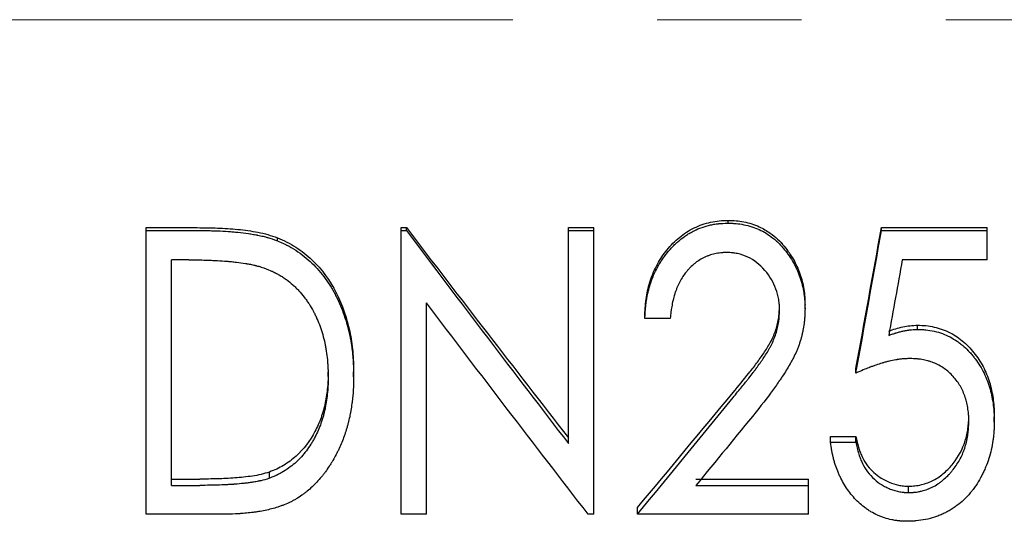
# Model space of a CAD drawing. Header units: millimetres. Extents: x 0 to 420, y 0 to 297.
# Tile 4 of 14: x 129 to 146, y 131 to 140. Entities that reach past the tile are written whole.
import ezdxf

# ---------------------------------------------------------------- set-up
doc = ezdxf.new("R2010")
doc.units = ezdxf.units.MM
doc.linetypes.add('CENTERX2', pattern=[20.32, 12.7, -2.54, 2.54, -2.54])

msp = doc.modelspace()

# ---------------------------------------------------------------- linework, layer by layer
at = {"color": 7, "linetype": 'CENTERX2', "lineweight": 18}
msp.add_line((198.249, 139.587), (29.342, 139.587), dxfattribs=at)
at = {"color": 7, "linetype": 'Continuous', "lineweight": 25}
for p, q in [((141.076, 136.006), (141.076, 136.054)), ((130.829, 135.927), (131.729, 135.927)), ((130.829, 135.877), (130.829, 135.927)), ((130.829, 135.877), (131.729, 135.877)), ((130.829, 130.884), (130.829, 135.877)), ((135.317, 135.927), (135.411, 135.927)), ((135.317, 135.877), (135.317, 135.927)), ((135.317, 130.884), (135.317, 135.877)), ((135.317, 135.877), (135.411, 135.877)), ((135.411, 135.877), (135.411, 135.927)), ((138.265, 135.927), (138.714, 135.927)), ((138.265, 135.877), (138.265, 135.927)), ((138.265, 132.126), (138.265, 135.877)), ((138.265, 135.877), (138.714, 135.877)), ((138.714, 135.877), (138.714, 135.927)), ((138.714, 130.884), (138.714, 135.877)), ((143.778, 135.927), (145.637, 135.927)), ((143.778, 135.877), (143.778, 135.927)), ((143.778, 135.877), (145.637, 135.877)), ((145.637, 135.877), (145.637, 135.927)), ((145.637, 135.36), (145.637, 135.877)), ((133.141, 135.695), (133.141, 135.748)), ((131.278, 131.39), (131.278, 135.36)), ((131.581, 135.36), (131.278, 135.36)), ((145.637, 135.36), (144.144, 135.36)), ((135.765, 130.884), (135.765, 134.602)), ((142.432, 134.496), (142.432, 134.565)), ((139.612, 134.329), (139.612, 134.4)), ((141.983, 134.47), (141.983, 134.539)), ((140.06, 134.329), (139.612, 134.329)), ((144.413, 134.136), (144.413, 134.21)), ((134.035, 133.304), (134.035, 133.389)), ((134.483, 133.303), (134.483, 133.388)), ((143.329, 133.366), (143.329, 133.45)), ((145.317, 132.521), (145.317, 132.616)), ((145.765, 132.502), (145.765, 132.598)), ((142.881, 132.253), (143.329, 132.253)), ((142.881, 132.153), (142.881, 132.253)), ((142.881, 132.153), (143.329, 132.153)), ((143.329, 132.153), (143.329, 132.253)), ((133.001, 131.516), (133.001, 131.625)), ((131.278, 131.501), (131.772, 131.501)), ((140.511, 131.501), (142.496, 131.501)), ((142.496, 131.39), (142.496, 131.501)), ((131.278, 131.39), (131.772, 131.39)), ((140.511, 131.39), (142.496, 131.39)), ((142.496, 130.884), (142.496, 131.39)), ((144.254, 131.264), (144.254, 131.376)), ((139.483, 130.884), (139.483, 131.002)), ((132.21, 130.884), (130.829, 130.884)), ((135.765, 130.884), (135.317, 130.884)), ((138.714, 130.884), (138.612, 130.884)), ((142.496, 130.884), (139.483, 130.884))]:
    msp.add_line(p, q, dxfattribs=at)
for points, knots in [([(139.612, 134.4), (139.614, 134.451), (139.619, 134.553), (139.643, 134.755), (139.702, 135.005), (139.823, 135.289), (139.996, 135.544), (140.212, 135.764), (140.473, 135.933), (140.718, 136.018), (140.921, 136.051), (141.024, 136.053), (141.076, 136.054)], [0, 0, 0, 0, 0.062579, 0.125147, 0.250162, 0.375855, 0.500135, 0.625111, 0.750013, 0.874889, 0.93743, 1, 1, 1, 1]), ([(139.612, 134.329), (139.613, 134.363), (139.615, 134.393), (139.617, 134.432), (139.618, 134.444), (139.619, 134.46), (139.619, 134.465), (139.62, 134.472), (139.62, 134.475), (139.62, 134.479), (139.62, 134.48), (139.622, 134.509), (139.625, 134.534), (139.631, 134.586), (139.635, 134.61), (139.647, 134.692), (139.657, 134.744), (139.675, 134.819), (139.682, 134.844), (139.692, 134.88), (139.695, 134.892), (139.701, 134.91), (139.702, 134.916), (139.706, 134.927), (139.708, 134.933), (139.744, 135.042), (139.785, 135.138), (139.844, 135.248), (139.856, 135.27), (139.883, 135.314), (139.897, 135.336), (139.925, 135.379), (139.94, 135.4), (139.963, 135.432), (139.971, 135.442), (139.987, 135.462), (139.994, 135.472), (140.037, 135.524), (140.072, 135.564), (140.127, 135.619), (140.145, 135.637), (140.182, 135.671), (140.2, 135.687), (140.259, 135.736), (140.3, 135.766), (140.365, 135.809), (140.387, 135.822), (140.421, 135.841), (140.432, 135.848), (140.455, 135.86), (140.467, 135.866), (140.523, 135.894), (140.57, 135.914), (140.642, 135.939), (140.667, 135.947), (140.717, 135.962), (140.744, 135.968), (140.795, 135.98), (140.82, 135.985), (140.859, 135.991), (140.871, 135.993), (140.89, 135.995), (140.896, 135.996), (140.906, 135.997), (140.909, 135.997), (140.915, 135.998), (140.92, 135.998), (140.956, 136.002), (141.007, 136.004), (141.076, 136.006)], [0, 0, 0, 0, 0.03125, 0.03125, 0.046875, 0.046875, 0.054688, 0.054688, 0.058594, 0.058594, 0.0625, 0.0625, 0.09375, 0.09375, 0.125, 0.125, 0.1875, 0.1875, 0.21875, 0.21875, 0.234375, 0.234375, 0.242188, 0.242188, 0.25, 0.25, 0.375, 0.375, 0.40625, 0.40625, 0.4375, 0.4375, 0.46875, 0.46875, 0.484375, 0.484375, 0.5, 0.5, 0.5625, 0.5625, 0.59375, 0.59375, 0.625, 0.625, 0.6875, 0.6875, 0.71875, 0.71875, 0.734375, 0.734375, 0.75, 0.75, 0.8125, 0.8125, 0.84375, 0.84375, 0.875, 0.875, 0.90625, 0.90625, 0.921875, 0.921875, 0.929688, 0.929688, 0.933594, 0.933594, 0.9375, 0.9375, 1, 1, 1, 1]), ([(141.076, 136.054), (141.123, 136.053), (141.217, 136.051), (141.403, 136.024), (141.612, 135.96), (141.807, 135.845), (141.953, 135.726), (142.093, 135.573), (142.234, 135.373), (142.35, 135.116), (142.408, 134.89), (142.429, 134.704), (142.431, 134.611), (142.432, 134.565)], [0, 0, 0, 0, 0.062559, 0.125092, 0.249972, 0.349781, 0.424889, 0.499982, 0.626558, 0.749906, 0.87489, 0.937437, 1, 1, 1, 1]), ([(141.076, 136.006), (141.107, 136.005), (141.135, 136.004), (141.17, 136.003), (141.181, 136.002), (141.195, 136.001), (141.2, 136.001), (141.207, 136), (141.209, 136), (141.213, 136), (141.214, 136), (141.263, 135.996), (141.308, 135.989), (141.453, 135.96), (141.542, 135.931), (141.667, 135.874), (141.708, 135.852), (141.788, 135.802), (141.828, 135.774), (141.884, 135.73), (141.902, 135.715), (141.928, 135.691), (141.937, 135.683), (141.954, 135.667), (141.961, 135.66), (141.985, 135.636), (142.001, 135.619), (142.025, 135.593), (142.033, 135.583), (142.049, 135.565), (142.057, 135.554), (142.127, 135.469), (142.182, 135.391), (142.251, 135.268), (142.272, 135.226), (142.301, 135.162), (142.31, 135.14), (142.322, 135.108), (142.326, 135.097), (142.334, 135.075), (142.338, 135.065), (142.374, 134.96), (142.397, 134.87), (142.415, 134.755), (142.418, 134.732), (142.422, 134.697), (142.423, 134.685), (142.424, 134.667), (142.425, 134.661), (142.426, 134.652), (142.426, 134.649), (142.426, 134.643), (142.426, 134.639), (142.429, 134.606), (142.43, 134.559), (142.432, 134.496)], [0, 0, 0, 0, 0.03125, 0.03125, 0.046875, 0.046875, 0.054688, 0.054688, 0.058594, 0.058594, 0.0625, 0.0625, 0.125, 0.125, 0.25, 0.25, 0.3125, 0.3125, 0.375, 0.375, 0.40625, 0.40625, 0.421875, 0.421875, 0.4375, 0.4375, 0.46875, 0.46875, 0.484375, 0.484375, 0.5, 0.5, 0.625, 0.625, 0.6875, 0.6875, 0.71875, 0.71875, 0.734375, 0.734375, 0.75, 0.75, 0.875, 0.875, 0.90625, 0.90625, 0.921875, 0.921875, 0.929688, 0.929688, 0.933594, 0.933594, 0.9375, 0.9375, 1, 1, 1, 1]), ([(131.729, 135.927), (131.848, 135.926), (132.087, 135.924), (132.444, 135.901), (132.74, 135.861), (132.973, 135.808), (133.085, 135.768), (133.141, 135.748)], [0, 0, 0, 0, 0.250043, 0.500055, 0.75002, 0.875012, 1, 1, 1, 1]), ([(131.729, 135.877), (131.806, 135.876), (131.874, 135.875), (131.964, 135.874), (131.991, 135.873), (132.03, 135.872), (132.042, 135.872), (132.059, 135.871), (132.065, 135.871), (132.073, 135.871), (132.076, 135.87), (132.08, 135.87), (132.081, 135.87), (132.084, 135.87), (132.085, 135.87), (132.151, 135.868), (132.212, 135.864), (132.301, 135.858), (132.331, 135.856), (132.374, 135.852), (132.388, 135.851), (132.409, 135.849), (132.416, 135.849), (132.426, 135.848), (132.43, 135.847), (132.437, 135.846), (132.44, 135.846), (132.51, 135.839), (132.572, 135.831), (132.661, 135.819), (132.689, 135.814), (132.731, 135.807), (132.745, 135.805), (132.765, 135.801), (132.771, 135.8), (132.781, 135.798), (132.785, 135.797), (132.791, 135.796), (132.794, 135.795), (132.829, 135.788), (132.86, 135.782), (132.903, 135.771), (132.917, 135.768), (132.938, 135.762), (132.945, 135.76), (132.955, 135.758), (132.959, 135.757), (132.965, 135.755), (132.969, 135.754), (133.014, 135.741), (133.07, 135.722), (133.141, 135.695)], [0, 0, 0, 0, 0.125, 0.125, 0.1875, 0.1875, 0.21875, 0.21875, 0.234375, 0.234375, 0.242188, 0.242188, 0.246094, 0.246094, 0.25, 0.25, 0.375, 0.375, 0.4375, 0.4375, 0.46875, 0.46875, 0.484375, 0.484375, 0.492188, 0.492188, 0.5, 0.5, 0.625, 0.625, 0.6875, 0.6875, 0.71875, 0.71875, 0.734375, 0.734375, 0.742188, 0.742188, 0.75, 0.75, 0.8125, 0.8125, 0.84375, 0.84375, 0.859375, 0.859375, 0.867188, 0.867188, 0.875, 0.875, 1, 1, 1, 1]), ([(133.141, 135.748), (133.197, 135.724), (133.308, 135.676), (133.518, 135.555), (133.852, 135.293), (134.21, 134.794), (134.403, 134.22), (134.465, 133.806), (134.48, 133.567), (134.482, 133.448), (134.483, 133.388)], [0, 0, 0, 0, 0.062629, 0.1252408, 0.2503223, 0.4997068, 0.7495148, 0.8747286, 0.9373615, 1, 1, 1, 1]), ([(133.141, 135.695), (133.178, 135.679), (133.21, 135.665), (133.252, 135.646), (133.264, 135.64), (133.282, 135.632), (133.287, 135.629), (133.295, 135.625), (133.297, 135.624), (133.302, 135.621), (133.303, 135.621), (133.359, 135.592), (133.412, 135.562), (133.568, 135.46), (133.664, 135.384), (133.835, 135.219), (133.913, 135.128), (134.02, 134.981), (134.054, 134.93), (134.102, 134.851), (134.117, 134.824), (134.14, 134.783), (134.148, 134.77), (134.162, 134.742), (134.17, 134.727), (134.23, 134.608), (134.277, 134.498), (134.336, 134.326), (134.354, 134.267), (134.378, 134.178), (134.386, 134.148), (134.397, 134.103), (134.4, 134.087), (134.407, 134.057), (134.411, 134.041), (134.426, 133.967), (134.436, 133.907), (134.45, 133.817), (134.454, 133.787), (134.461, 133.727), (134.464, 133.695), (134.47, 133.637), (134.472, 133.607), (134.475, 133.562), (134.476, 133.546), (134.477, 133.523), (134.477, 133.516), (134.478, 133.504), (134.478, 133.5), (134.478, 133.494), (134.478, 133.492), (134.479, 133.488), (134.479, 133.486), (134.48, 133.444), (134.482, 133.384), (134.483, 133.303)], [0, 0, 0, 0, 0.03125, 0.03125, 0.046875, 0.046875, 0.054688, 0.054688, 0.058594, 0.058594, 0.0625, 0.0625, 0.125, 0.125, 0.25, 0.25, 0.375, 0.375, 0.4375, 0.4375, 0.46875, 0.46875, 0.484375, 0.484375, 0.5, 0.5, 0.625, 0.625, 0.6875, 0.6875, 0.71875, 0.71875, 0.734375, 0.734375, 0.75, 0.75, 0.8125, 0.8125, 0.84375, 0.84375, 0.875, 0.875, 0.90625, 0.90625, 0.921875, 0.921875, 0.929688, 0.929688, 0.933594, 0.933594, 0.935547, 0.935547, 0.9375, 0.9375, 1, 1, 1, 1]), ([(141.054, 135.489), (141.03, 135.488), (141.01, 135.488), (140.983, 135.486), (140.975, 135.486), (140.964, 135.485), (140.961, 135.485), (140.956, 135.484), (140.954, 135.484), (140.951, 135.484), (140.95, 135.484), (140.913, 135.48), (140.877, 135.474), (140.81, 135.459), (140.777, 135.45), (140.727, 135.432), (140.71, 135.426), (140.685, 135.416), (140.677, 135.412), (140.661, 135.405), (140.652, 135.4), (140.614, 135.382), (140.585, 135.365), (140.541, 135.336), (140.526, 135.325), (140.504, 135.309), (140.497, 135.303), (140.483, 135.291), (140.475, 135.285), (140.442, 135.257), (140.416, 135.233), (140.38, 135.194), (140.368, 135.181), (140.351, 135.16), (140.345, 135.153), (140.334, 135.139), (140.328, 135.132), (140.283, 135.073), (140.247, 135.016), (140.2, 134.921), (140.185, 134.888), (140.164, 134.837), (140.158, 134.819), (140.148, 134.792), (140.145, 134.783), (140.14, 134.77), (140.139, 134.765), (140.137, 134.758), (140.136, 134.756), (140.135, 134.751), (140.134, 134.749), (140.124, 134.719), (140.116, 134.687), (140.099, 134.615), (140.091, 134.572), (140.081, 134.518), (140.079, 134.501), (140.075, 134.476), (140.074, 134.468), (140.072, 134.453), (140.071, 134.447), (140.068, 134.413), (140.064, 134.376), (140.06, 134.329)], [0, 0, 0, 0, 0.03125, 0.03125, 0.046875, 0.046875, 0.054688, 0.054688, 0.058594, 0.058594, 0.0625, 0.0625, 0.125, 0.125, 0.1875, 0.1875, 0.21875, 0.21875, 0.234375, 0.234375, 0.25, 0.25, 0.3125, 0.3125, 0.34375, 0.34375, 0.359375, 0.359375, 0.375, 0.375, 0.4375, 0.4375, 0.46875, 0.46875, 0.484375, 0.484375, 0.5, 0.5, 0.625, 0.625, 0.6875, 0.6875, 0.71875, 0.71875, 0.734375, 0.734375, 0.742188, 0.742188, 0.746094, 0.746094, 0.75, 0.75, 0.8125, 0.8125, 0.875, 0.875, 0.90625, 0.90625, 0.921875, 0.921875, 0.9375, 0.9375, 1, 1, 1, 1]), ([(141.983, 134.47), (141.983, 134.491), (141.982, 134.51), (141.982, 134.534), (141.981, 134.541), (141.981, 134.551), (141.981, 134.554), (141.98, 134.56), (141.98, 134.562), (141.978, 134.596), (141.974, 134.628), (141.957, 134.727), (141.941, 134.788), (141.878, 134.963), (141.813, 135.073), (141.637, 135.277), (141.537, 135.355), (141.369, 135.435), (141.309, 135.455), (141.227, 135.473), (141.211, 135.476), (141.188, 135.479), (141.18, 135.481), (141.168, 135.482), (141.165, 135.482), (141.159, 135.483), (141.157, 135.483), (141.153, 135.484), (141.151, 135.484), (141.128, 135.486), (141.096, 135.488), (141.054, 135.489)], [0, 0, 0, 0, 0.03125, 0.03125, 0.046875, 0.046875, 0.054688, 0.054688, 0.0625, 0.0625, 0.125, 0.125, 0.25, 0.25, 0.5, 0.5, 0.75, 0.75, 0.875, 0.875, 0.90625, 0.90625, 0.921875, 0.921875, 0.929688, 0.929688, 0.933594, 0.933594, 0.9375, 0.9375, 1, 1, 1, 1]), ([(131.581, 135.36), (131.721, 135.359), (131.832, 135.358), (131.917, 135.355), (131.921, 135.354), (131.929, 135.354), (131.932, 135.354), (131.943, 135.354), (131.951, 135.353), (131.972, 135.352), (131.987, 135.352), (132.03, 135.35), (132.058, 135.348), (132.141, 135.344), (132.195, 135.34), (132.253, 135.336), (132.262, 135.335), (132.276, 135.334), (132.283, 135.333), (132.305, 135.331), (132.32, 135.33), (132.362, 135.326), (132.39, 135.322), (132.473, 135.313), (132.526, 135.305), (132.581, 135.296), (132.586, 135.295), (132.593, 135.294), (132.597, 135.293), (132.609, 135.291), (132.616, 135.29), (132.638, 135.286), (132.652, 135.284), (132.693, 135.276), (132.718, 135.27), (132.747, 135.264), (132.752, 135.263), (132.763, 135.26), (132.769, 135.258), (132.786, 135.254), (132.799, 135.25), (132.839, 135.239), (132.869, 135.229), (132.902, 135.219)], [0, 0, 0, 0, 0.25, 0.25, 0.257812, 0.257812, 0.265625, 0.265625, 0.28125, 0.28125, 0.3125, 0.3125, 0.375, 0.375, 0.5, 0.5, 0.515625, 0.515625, 0.53125, 0.53125, 0.5625, 0.5625, 0.625, 0.625, 0.75, 0.75, 0.757812, 0.757812, 0.765625, 0.765625, 0.78125, 0.78125, 0.8125, 0.8125, 0.875, 0.875, 0.890625, 0.890625, 0.90625, 0.90625, 0.9375, 0.9375, 1, 1, 1, 1]), ([(132.902, 135.219), (132.963, 135.195), (133.009, 135.177), (133.041, 135.162), (133.045, 135.16), (133.051, 135.158), (133.054, 135.157), (133.062, 135.153), (133.068, 135.15), (133.084, 135.142), (133.096, 135.136), (133.129, 135.119), (133.15, 135.107), (133.182, 135.089), (133.194, 135.082), (133.216, 135.068), (133.227, 135.061), (133.259, 135.04), (133.279, 135.026), (133.339, 134.983), (133.377, 134.952), (133.43, 134.905), (133.448, 134.887), (133.484, 134.853), (133.501, 134.835), (133.551, 134.78), (133.584, 134.742), (133.622, 134.693), (133.629, 134.684), (133.643, 134.665), (133.65, 134.655), (133.671, 134.625), (133.684, 134.605), (133.724, 134.542), (133.75, 134.498), (133.778, 134.446), (133.78, 134.442), (133.786, 134.431), (133.789, 134.426), (133.797, 134.41), (133.802, 134.399), (133.818, 134.367), (133.828, 134.345), (133.857, 134.279), (133.876, 134.234), (133.926, 134.094), (133.954, 133.996), (133.977, 133.888), (133.978, 133.883), (133.981, 133.871), (133.982, 133.865), (133.985, 133.848), (133.987, 133.836), (133.994, 133.801), (133.998, 133.777), (134.009, 133.703), (134.015, 133.653), (134.022, 133.587), (134.023, 133.575), (134.025, 133.55), (134.026, 133.538), (134.028, 133.501), (134.03, 133.477), (134.031, 133.449), (134.031, 133.448), (134.031, 133.444), (134.031, 133.441), (134.032, 133.434), (134.032, 133.43), (134.032, 133.414), (134.033, 133.403), (134.033, 133.366), (134.034, 133.337), (134.035, 133.304)], [0, 0, 0, 0, 0.0625, 0.0625, 0.066406, 0.066406, 0.070312, 0.070312, 0.078125, 0.078125, 0.09375, 0.09375, 0.125, 0.125, 0.140625, 0.140625, 0.15625, 0.15625, 0.1875, 0.1875, 0.25, 0.25, 0.28125, 0.28125, 0.3125, 0.3125, 0.375, 0.375, 0.390625, 0.390625, 0.40625, 0.40625, 0.4375, 0.4375, 0.5, 0.5, 0.507812, 0.507812, 0.515625, 0.515625, 0.53125, 0.53125, 0.5625, 0.5625, 0.625, 0.625, 0.75, 0.75, 0.757812, 0.757812, 0.765625, 0.765625, 0.78125, 0.78125, 0.8125, 0.8125, 0.875, 0.875, 0.890625, 0.890625, 0.90625, 0.90625, 0.9375, 0.9375, 0.941406, 0.941406, 0.945312, 0.945312, 0.953125, 0.953125, 0.96875, 0.96875, 1, 1, 1, 1]), ([(141.164, 133.026), (141.258, 133.139), (141.399, 133.307), (141.58, 133.539), (141.707, 133.718), (141.826, 133.904), (141.915, 134.105), (141.963, 134.283), (141.979, 134.429), (141.982, 134.502), (141.983, 134.539)], [0, 0, 0, 0, 0.250086, 0.375131, 0.500171, 0.625172, 0.750099, 0.874976, 0.937479, 1, 1, 1, 1]), ([(141.164, 132.936), (141.221, 133.005), (141.273, 133.068), (141.343, 133.155), (141.365, 133.182), (141.396, 133.22), (141.406, 133.233), (141.421, 133.251), (141.425, 133.257), (141.432, 133.266), (141.435, 133.269), (141.438, 133.273), (141.439, 133.275), (141.441, 133.278), (141.442, 133.278), (141.472, 133.317), (141.498, 133.35), (141.532, 133.394), (141.542, 133.408), (141.557, 133.427), (141.561, 133.434), (141.568, 133.443), (141.57, 133.445), (141.574, 133.451), (141.576, 133.453), (141.599, 133.485), (141.62, 133.514), (141.651, 133.559), (141.662, 133.575), (141.684, 133.606), (141.694, 133.622), (141.729, 133.673), (141.75, 133.706), (141.778, 133.753), (141.788, 133.769), (141.801, 133.792), (141.805, 133.799), (141.813, 133.814), (141.817, 133.821), (141.855, 133.892), (141.885, 133.96), (141.923, 134.069), (141.934, 134.105), (141.952, 134.177), (141.96, 134.213), (141.968, 134.265), (141.971, 134.283), (141.974, 134.31), (141.975, 134.32), (141.976, 134.334), (141.976, 134.339), (141.977, 134.346), (141.977, 134.349), (141.978, 134.353), (141.978, 134.357), (141.98, 134.383), (141.981, 134.42), (141.983, 134.47)], [0, 0, 0, 0, 0.125, 0.125, 0.1875, 0.1875, 0.21875, 0.21875, 0.234375, 0.234375, 0.242188, 0.242188, 0.246094, 0.246094, 0.25, 0.25, 0.3125, 0.3125, 0.34375, 0.34375, 0.359375, 0.359375, 0.367188, 0.367188, 0.375, 0.375, 0.4375, 0.4375, 0.46875, 0.46875, 0.5, 0.5, 0.5625, 0.5625, 0.59375, 0.59375, 0.609375, 0.609375, 0.625, 0.625, 0.75, 0.75, 0.8125, 0.8125, 0.875, 0.875, 0.90625, 0.90625, 0.921875, 0.921875, 0.929688, 0.929688, 0.933594, 0.933594, 0.9375, 0.9375, 1, 1, 1, 1]), ([(142.432, 134.496), (142.431, 134.467), (142.43, 134.442), (142.429, 134.41), (142.429, 134.4), (142.428, 134.387), (142.428, 134.383), (142.428, 134.377), (142.428, 134.375), (142.427, 134.371), (142.427, 134.37), (142.426, 134.344), (142.424, 134.322), (142.421, 134.279), (142.419, 134.26), (142.411, 134.198), (142.404, 134.156), (142.391, 134.094), (142.386, 134.072), (142.376, 134.03), (142.371, 134.008), (142.353, 133.946), (142.341, 133.906), (142.319, 133.845), (142.312, 133.825), (142.3, 133.795), (142.296, 133.785), (142.288, 133.766), (142.283, 133.755), (142.264, 133.71), (142.247, 133.673), (142.217, 133.616), (142.207, 133.597), (142.191, 133.568), (142.186, 133.558), (142.177, 133.543), (142.174, 133.538), (142.17, 133.531), (142.169, 133.528), (142.166, 133.523), (142.164, 133.52), (142.126, 133.454), (142.082, 133.384), (142.019, 133.289), (142.007, 133.27), (141.99, 133.245), (141.986, 133.24), (141.98, 133.23), (141.977, 133.227), (141.97, 133.216), (141.965, 133.208), (141.939, 133.172), (141.918, 133.141), (141.805, 132.984), (141.697, 132.842), (141.571, 132.685)], [0, 0, 0, 0, 0.03125, 0.03125, 0.046875, 0.046875, 0.054688, 0.054688, 0.058594, 0.058594, 0.0625, 0.0625, 0.09375, 0.09375, 0.125, 0.125, 0.1875, 0.1875, 0.21875, 0.21875, 0.25, 0.25, 0.3125, 0.3125, 0.34375, 0.34375, 0.359375, 0.359375, 0.375, 0.375, 0.4375, 0.4375, 0.46875, 0.46875, 0.484375, 0.484375, 0.492188, 0.492188, 0.496094, 0.496094, 0.5, 0.5, 0.625, 0.625, 0.65625, 0.65625, 0.664062, 0.664062, 0.671875, 0.671875, 0.6875, 0.6875, 0.75, 0.75, 1, 1, 1, 1]), ([(143.906, 134.106), (143.947, 134.12), (144.029, 134.149), (144.155, 134.182), (144.283, 134.204), (144.37, 134.208), (144.413, 134.21)], [0, 0, 0, 0, 0.25005, 0.500038, 0.74999, 1, 1, 1, 1]), ([(144.413, 134.21), (144.463, 134.208), (144.562, 134.206), (144.757, 134.172), (144.992, 134.09), (145.238, 133.921), (145.437, 133.702), (145.593, 133.452), (145.698, 133.177), (145.745, 132.937), (145.763, 132.743), (145.764, 132.646), (145.765, 132.598)], [0, 0, 0, 0, 0.062572, 0.125117, 0.24997, 0.374839, 0.499803, 0.624778, 0.74977, 0.874843, 0.937416, 1, 1, 1, 1]), ([(143.906, 134.031), (143.934, 134.04), (143.958, 134.048), (143.988, 134.059), (143.998, 134.062), (144.011, 134.066), (144.015, 134.068), (144.021, 134.07), (144.022, 134.07), (144.026, 134.071), (144.027, 134.072), (144.051, 134.079), (144.072, 134.085), (144.103, 134.093), (144.114, 134.096), (144.134, 134.101), (144.144, 134.103), (144.178, 134.111), (144.199, 134.115), (144.231, 134.12), (144.242, 134.122), (144.258, 134.124), (144.263, 134.125), (144.271, 134.126), (144.273, 134.126), (144.278, 134.127), (144.282, 134.127), (144.312, 134.131), (144.356, 134.134), (144.413, 134.136)], [0, 0, 0, 0, 0.125, 0.125, 0.1875, 0.1875, 0.21875, 0.21875, 0.234375, 0.234375, 0.25, 0.25, 0.375, 0.375, 0.4375, 0.4375, 0.5, 0.5, 0.625, 0.625, 0.6875, 0.6875, 0.71875, 0.71875, 0.734375, 0.734375, 0.75, 0.75, 1, 1, 1, 1]), ([(144.413, 134.136), (144.446, 134.135), (144.475, 134.134), (144.512, 134.132), (144.523, 134.132), (144.539, 134.13), (144.544, 134.13), (144.551, 134.13), (144.553, 134.129), (144.557, 134.129), (144.558, 134.129), (144.608, 134.124), (144.657, 134.116), (144.758, 134.092), (144.806, 134.078), (144.899, 134.044), (144.943, 134.025), (145.029, 133.98), (145.071, 133.955), (145.132, 133.913), (145.152, 133.899), (145.182, 133.875), (145.191, 133.868), (145.206, 133.856), (145.211, 133.851), (145.22, 133.843), (145.226, 133.839), (145.264, 133.805), (145.298, 133.771), (145.348, 133.717), (145.364, 133.698), (145.389, 133.668), (145.397, 133.658), (145.41, 133.642), (145.414, 133.637), (145.422, 133.627), (145.426, 133.621), (145.488, 133.539), (145.54, 133.455), (145.629, 133.272), (145.664, 133.18), (145.703, 133.04), (145.714, 132.993), (145.733, 132.896), (145.742, 132.846), (145.751, 132.772), (145.754, 132.748), (145.757, 132.711), (145.758, 132.699), (145.759, 132.68), (145.76, 132.674), (145.76, 132.665), (145.76, 132.662), (145.761, 132.656), (145.761, 132.652), (145.763, 132.617), (145.764, 132.568), (145.765, 132.502)], [0, 0, 0, 0, 0.03125, 0.03125, 0.046875, 0.046875, 0.054688, 0.054688, 0.058594, 0.058594, 0.0625, 0.0625, 0.125, 0.125, 0.1875, 0.1875, 0.25, 0.25, 0.3125, 0.3125, 0.34375, 0.34375, 0.359375, 0.359375, 0.367188, 0.367188, 0.375, 0.375, 0.4375, 0.4375, 0.46875, 0.46875, 0.484375, 0.484375, 0.492188, 0.492188, 0.5, 0.5, 0.625, 0.625, 0.75, 0.75, 0.8125, 0.8125, 0.875, 0.875, 0.90625, 0.90625, 0.921875, 0.921875, 0.929688, 0.929688, 0.933594, 0.933594, 0.9375, 0.9375, 1, 1, 1, 1]), ([(144.278, 133.622), (144.251, 133.622), (144.227, 133.621), (144.196, 133.619), (144.187, 133.619), (144.174, 133.618), (144.17, 133.618), (144.164, 133.617), (144.162, 133.617), (144.158, 133.617), (144.157, 133.617), (144.136, 133.615), (144.116, 133.612), (144.085, 133.608), (144.075, 133.607), (144.059, 133.604), (144.054, 133.604), (144.043, 133.602), (144.037, 133.601), (143.993, 133.593), (143.954, 133.585), (143.894, 133.571), (143.874, 133.566), (143.843, 133.558), (143.833, 133.555), (143.817, 133.55), (143.812, 133.549), (143.802, 133.546), (143.796, 133.544), (143.755, 133.532), (143.718, 133.52), (143.659, 133.5), (143.639, 133.493), (143.609, 133.482), (143.599, 133.478), (143.583, 133.473), (143.578, 133.471), (143.57, 133.468), (143.568, 133.467), (143.562, 133.465), (143.559, 133.463), (143.498, 133.44), (143.422, 133.408), (143.329, 133.366)], [0, 0, 0, 0, 0.0625, 0.0625, 0.09375, 0.09375, 0.109375, 0.109375, 0.117188, 0.117188, 0.125, 0.125, 0.1875, 0.1875, 0.21875, 0.21875, 0.234375, 0.234375, 0.25, 0.25, 0.375, 0.375, 0.4375, 0.4375, 0.46875, 0.46875, 0.484375, 0.484375, 0.5, 0.5, 0.625, 0.625, 0.6875, 0.6875, 0.71875, 0.71875, 0.734375, 0.734375, 0.742188, 0.742188, 0.75, 0.75, 1, 1, 1, 1]), ([(145.317, 132.521), (145.316, 132.545), (145.316, 132.565), (145.315, 132.592), (145.315, 132.6), (145.314, 132.611), (145.314, 132.614), (145.314, 132.619), (145.314, 132.621), (145.314, 132.624), (145.314, 132.625), (145.312, 132.66), (145.308, 132.695), (145.296, 132.771), (145.289, 132.807), (145.277, 132.859), (145.273, 132.876), (145.266, 132.9), (145.264, 132.908), (145.259, 132.924), (145.257, 132.931), (145.242, 132.974), (145.229, 133.008), (145.208, 133.057), (145.2, 133.072), (145.185, 133.104), (145.176, 133.12), (145.135, 133.192), (145.093, 133.25), (145.017, 133.334), (144.991, 133.36), (144.939, 133.407), (144.913, 133.427), (144.856, 133.467), (144.824, 133.486), (144.757, 133.523), (144.726, 133.538), (144.681, 133.555), (144.665, 133.561), (144.64, 133.569), (144.631, 133.572), (144.613, 133.577), (144.604, 133.58), (144.559, 133.592), (144.525, 133.6), (144.473, 133.608), (144.456, 133.611), (144.43, 133.614), (144.421, 133.615), (144.407, 133.616), (144.403, 133.617), (144.396, 133.617), (144.394, 133.617), (144.389, 133.618), (144.386, 133.618), (144.361, 133.62), (144.326, 133.621), (144.278, 133.622)], [0, 0, 0, 0, 0.03125, 0.03125, 0.046875, 0.046875, 0.054688, 0.054688, 0.058594, 0.058594, 0.0625, 0.0625, 0.125, 0.125, 0.1875, 0.1875, 0.21875, 0.21875, 0.234375, 0.234375, 0.25, 0.25, 0.3125, 0.3125, 0.34375, 0.34375, 0.375, 0.375, 0.5, 0.5, 0.5625, 0.5625, 0.625, 0.625, 0.6875, 0.6875, 0.75, 0.75, 0.78125, 0.78125, 0.796875, 0.796875, 0.8125, 0.8125, 0.875, 0.875, 0.90625, 0.90625, 0.921875, 0.921875, 0.929688, 0.929688, 0.933594, 0.933594, 0.9375, 0.9375, 1, 1, 1, 1]), ([(134.035, 133.389), (134.034, 133.343), (134.033, 133.253), (134.021, 133.071), (133.987, 132.845), (133.916, 132.581), (133.77, 132.25), (133.55, 131.953), (133.291, 131.762), (133.129, 131.676), (133.044, 131.642), (133.001, 131.625)], [0, 0, 0, 0, 0.062604, 0.125201, 0.250357, 0.378061, 0.500586, 0.749809, 0.874828, 0.937402, 1, 1, 1, 1]), ([(134.483, 133.303), (134.483, 133.252), (134.482, 133.206), (134.48, 133.147), (134.48, 133.129), (134.479, 133.104), (134.478, 133.096), (134.477, 133.084), (134.477, 133.08), (134.477, 133.075), (134.477, 133.073), (134.477, 133.069), (134.477, 133.068), (134.474, 133.029), (134.471, 132.991), (134.465, 132.932), (134.462, 132.912), (134.458, 132.872), (134.455, 132.852), (134.447, 132.787), (134.44, 132.746), (134.431, 132.688), (134.427, 132.669), (134.42, 132.632), (134.417, 132.615), (134.405, 132.561), (134.396, 132.524), (134.381, 132.467), (134.376, 132.448), (134.368, 132.418), (134.365, 132.408), (134.359, 132.388), (134.356, 132.378), (134.331, 132.294), (134.304, 132.22), (134.26, 132.111), (134.244, 132.075), (134.219, 132.021), (134.21, 132.003), (134.192, 131.968), (134.183, 131.949), (134.156, 131.898), (134.138, 131.865), (134.108, 131.814), (134.098, 131.797), (134.077, 131.763), (134.066, 131.747), (134.031, 131.693), (134.008, 131.659), (133.973, 131.612), (133.962, 131.596), (133.944, 131.574), (133.939, 131.567), (133.93, 131.556), (133.927, 131.552), (133.921, 131.545), (133.919, 131.543), (133.888, 131.506), (133.861, 131.475), (133.82, 131.432), (133.807, 131.418), (133.787, 131.398), (133.78, 131.392), (133.767, 131.379), (133.761, 131.373), (133.725, 131.339), (133.695, 131.313), (133.649, 131.276), (133.634, 131.263), (133.603, 131.24), (133.587, 131.229), (133.538, 131.194), (133.505, 131.172), (133.454, 131.142), (133.437, 131.132), (133.402, 131.114), (133.385, 131.104), (133.334, 131.079), (133.299, 131.064), (133.243, 131.042), (133.225, 131.035), (133.196, 131.025), (133.187, 131.021), (133.167, 131.015), (133.157, 131.011), (133.075, 130.986), (133.001, 130.966), (132.885, 130.942), (132.845, 130.934), (132.786, 130.925), (132.765, 130.922), (132.725, 130.916), (132.704, 130.913), (132.644, 130.906), (132.604, 130.902), (132.545, 130.897), (132.526, 130.895), (132.496, 130.893), (132.486, 130.893), (132.472, 130.892), (132.467, 130.891), (132.459, 130.891), (132.457, 130.891), (132.452, 130.89), (132.449, 130.89), (132.393, 130.887), (132.314, 130.885), (132.21, 130.884)], [0, 0, 0, 0, 0.03125, 0.03125, 0.046875, 0.046875, 0.054688, 0.054688, 0.058594, 0.058594, 0.060547, 0.060547, 0.0625, 0.0625, 0.09375, 0.09375, 0.109375, 0.109375, 0.125, 0.125, 0.15625, 0.15625, 0.171875, 0.171875, 0.1875, 0.1875, 0.21875, 0.21875, 0.234375, 0.234375, 0.242188, 0.242188, 0.25, 0.25, 0.3125, 0.3125, 0.34375, 0.34375, 0.359375, 0.359375, 0.375, 0.375, 0.40625, 0.40625, 0.421875, 0.421875, 0.4375, 0.4375, 0.46875, 0.46875, 0.484375, 0.484375, 0.492188, 0.492188, 0.496094, 0.496094, 0.5, 0.5, 0.53125, 0.53125, 0.546875, 0.546875, 0.554688, 0.554688, 0.5625, 0.5625, 0.59375, 0.59375, 0.609375, 0.609375, 0.625, 0.625, 0.65625, 0.65625, 0.671875, 0.671875, 0.6875, 0.6875, 0.71875, 0.71875, 0.734375, 0.734375, 0.742188, 0.742188, 0.75, 0.75, 0.8125, 0.8125, 0.84375, 0.84375, 0.859375, 0.859375, 0.875, 0.875, 0.90625, 0.90625, 0.921875, 0.921875, 0.929688, 0.929688, 0.933594, 0.933594, 0.935547, 0.935547, 0.9375, 0.9375, 1, 1, 1, 1]), ([(134.035, 133.304), (134.034, 133.242), (134.033, 133.196), (134.032, 133.164), (134.032, 133.16), (134.031, 133.154), (134.031, 133.151), (134.031, 133.143), (134.031, 133.137), (134.03, 133.12), (134.029, 133.108), (134.027, 133.074), (134.025, 133.051), (134.014, 132.937), (134.001, 132.846), (133.978, 132.733), (133.972, 132.708), (133.961, 132.662), (133.956, 132.639), (133.937, 132.572), (133.923, 132.527), (133.878, 132.398), (133.842, 132.315), (133.796, 132.227), (133.79, 132.216), (133.778, 132.195), (133.772, 132.184), (133.754, 132.154), (133.742, 132.133), (133.704, 132.074), (133.678, 132.036), (133.595, 131.927), (133.535, 131.86), (133.405, 131.74), (133.332, 131.686), (133.239, 131.629), (133.23, 131.624), (133.211, 131.613), (133.201, 131.607), (133.17, 131.591), (133.149, 131.58), (133.125, 131.569), (133.124, 131.569), (133.121, 131.567), (133.119, 131.566), (133.113, 131.563), (133.109, 131.562), (133.096, 131.556), (133.086, 131.552), (133.054, 131.538), (133.029, 131.528), (133.001, 131.516)], [0, 0, 0, 0, 0.0625, 0.0625, 0.066406, 0.066406, 0.070312, 0.070312, 0.078125, 0.078125, 0.09375, 0.09375, 0.125, 0.125, 0.25, 0.25, 0.28125, 0.28125, 0.3125, 0.3125, 0.375, 0.375, 0.5, 0.5, 0.515625, 0.515625, 0.53125, 0.53125, 0.5625, 0.5625, 0.625, 0.625, 0.75, 0.75, 0.875, 0.875, 0.890625, 0.890625, 0.90625, 0.90625, 0.9375, 0.9375, 0.941406, 0.941406, 0.945312, 0.945312, 0.953125, 0.953125, 0.96875, 0.96875, 1, 1, 1, 1]), ([(145.765, 132.502), (145.764, 132.466), (145.763, 132.434), (145.761, 132.394), (145.761, 132.381), (145.76, 132.364), (145.76, 132.359), (145.759, 132.351), (145.759, 132.349), (145.759, 132.345), (145.759, 132.344), (145.759, 132.342), (145.759, 132.341), (145.757, 132.311), (145.755, 132.283), (145.75, 132.243), (145.749, 132.229), (145.746, 132.203), (145.744, 132.191), (145.727, 132.071), (145.702, 131.964), (145.653, 131.81), (145.634, 131.759), (145.603, 131.684), (145.592, 131.66), (145.569, 131.611), (145.558, 131.587), (145.519, 131.512), (145.491, 131.464), (145.448, 131.396), (145.432, 131.374), (145.409, 131.342), (145.401, 131.331), (145.389, 131.315), (145.385, 131.31), (145.377, 131.3), (145.373, 131.295), (145.298, 131.2), (145.221, 131.123), (145.128, 131.05), (145.118, 131.042), (145.097, 131.027), (145.085, 131.018), (145.051, 130.995), (145.028, 130.98), (144.982, 130.951), (144.959, 130.938), (144.915, 130.914), (144.892, 130.903), (144.842, 130.88), (144.816, 130.869), (144.761, 130.847), (144.737, 130.839), (144.66, 130.814), (144.607, 130.8), (144.499, 130.779), (144.441, 130.77), (144.383, 130.765), (144.376, 130.764), (144.363, 130.763), (144.359, 130.763), (144.344, 130.761), (144.332, 130.761), (144.293, 130.759), (144.262, 130.758), (144.227, 130.758)], [0, 0, 0, 0, 0.03125, 0.03125, 0.046875, 0.046875, 0.054688, 0.054688, 0.058594, 0.058594, 0.060547, 0.060547, 0.0625, 0.0625, 0.09375, 0.09375, 0.109375, 0.109375, 0.125, 0.125, 0.25, 0.25, 0.3125, 0.3125, 0.34375, 0.34375, 0.375, 0.375, 0.4375, 0.4375, 0.46875, 0.46875, 0.484375, 0.484375, 0.492188, 0.492188, 0.5, 0.5, 0.625, 0.625, 0.640625, 0.640625, 0.65625, 0.65625, 0.6875, 0.6875, 0.71875, 0.71875, 0.75, 0.75, 0.78125, 0.78125, 0.8125, 0.8125, 0.875, 0.875, 0.9375, 0.9375, 0.945312, 0.945312, 0.953125, 0.953125, 0.96875, 0.96875, 1, 1, 1, 1]), ([(144.254, 131.376), (144.292, 131.378), (144.369, 131.38), (144.483, 131.401), (144.593, 131.434), (144.697, 131.481), (144.795, 131.54), (144.914, 131.634), (145.099, 131.825), (145.244, 132.097), (145.299, 132.354), (145.314, 132.504), (145.316, 132.579), (145.317, 132.616)], [0, 0, 0, 0, 0.062608, 0.125196, 0.187993, 0.250365, 0.312818, 0.375537, 0.500596, 0.749647, 0.87477, 0.937378, 1, 1, 1, 1]), ([(144.254, 131.264), (144.279, 131.265), (144.302, 131.266), (144.33, 131.267), (144.339, 131.268), (144.351, 131.269), (144.355, 131.269), (144.36, 131.27), (144.362, 131.27), (144.365, 131.27), (144.366, 131.27), (144.387, 131.272), (144.405, 131.275), (144.443, 131.282), (144.463, 131.286), (144.52, 131.3), (144.557, 131.311), (144.609, 131.331), (144.626, 131.338), (144.661, 131.354), (144.679, 131.363), (144.73, 131.389), (144.762, 131.409), (144.809, 131.443), (144.824, 131.454), (144.847, 131.472), (144.854, 131.478), (144.869, 131.49), (144.877, 131.497), (144.911, 131.526), (144.938, 131.552), (144.977, 131.593), (144.99, 131.607), (145.016, 131.637), (145.029, 131.653), (145.089, 131.729), (145.131, 131.792), (145.184, 131.893), (145.2, 131.927), (145.221, 131.98), (145.228, 131.997), (145.238, 132.024), (145.241, 132.033), (145.247, 132.052), (145.25, 132.061), (145.263, 132.104), (145.273, 132.139), (145.285, 132.195), (145.288, 132.214), (145.295, 132.253), (145.299, 132.273), (145.304, 132.312), (145.306, 132.332), (145.309, 132.36), (145.31, 132.37), (145.311, 132.384), (145.312, 132.388), (145.312, 132.395), (145.312, 132.397), (145.313, 132.402), (145.313, 132.405), (145.314, 132.432), (145.316, 132.47), (145.317, 132.521)], [0, 0, 0, 0, 0.03125, 0.03125, 0.046875, 0.046875, 0.054688, 0.054688, 0.058594, 0.058594, 0.0625, 0.0625, 0.09375, 0.09375, 0.125, 0.125, 0.1875, 0.1875, 0.21875, 0.21875, 0.25, 0.25, 0.3125, 0.3125, 0.34375, 0.34375, 0.359375, 0.359375, 0.375, 0.375, 0.4375, 0.4375, 0.46875, 0.46875, 0.5, 0.5, 0.625, 0.625, 0.6875, 0.6875, 0.71875, 0.71875, 0.734375, 0.734375, 0.75, 0.75, 0.8125, 0.8125, 0.84375, 0.84375, 0.875, 0.875, 0.90625, 0.90625, 0.921875, 0.921875, 0.929688, 0.929688, 0.933594, 0.933594, 0.9375, 0.9375, 1, 1, 1, 1]), ([(144.227, 130.758), (144.197, 130.759), (144.171, 130.76), (144.138, 130.761), (144.127, 130.762), (144.113, 130.763), (144.109, 130.763), (144.103, 130.763), (144.101, 130.764), (144.097, 130.764), (144.096, 130.764), (144.073, 130.766), (144.052, 130.769), (144.019, 130.774), (144.008, 130.776), (143.984, 130.78), (143.972, 130.782), (143.915, 130.794), (143.872, 130.805), (143.808, 130.825), (143.787, 130.833), (143.746, 130.849), (143.725, 130.857), (143.668, 130.884), (143.63, 130.904), (143.573, 130.938), (143.554, 130.951), (143.525, 130.97), (143.516, 130.977), (143.497, 130.99), (143.487, 130.998), (143.444, 131.031), (143.41, 131.059), (143.345, 131.12), (143.313, 131.153), (143.226, 131.253), (143.173, 131.324), (143.104, 131.437), (143.083, 131.475), (143.053, 131.535), (143.043, 131.555), (143.03, 131.586), (143.025, 131.596), (143.016, 131.617), (143.012, 131.628), (142.992, 131.677), (142.977, 131.717), (142.957, 131.781), (142.951, 131.802), (142.939, 131.846), (142.933, 131.869), (142.922, 131.913), (142.917, 131.934), (142.91, 131.967), (142.908, 131.978), (142.905, 131.994), (142.904, 131.999), (142.903, 132.008), (142.902, 132.01), (142.901, 132.016), (142.901, 132.019), (142.895, 132.05), (142.889, 132.094), (142.881, 132.153)], [0, 0, 0, 0, 0.03125, 0.03125, 0.046875, 0.046875, 0.054688, 0.054688, 0.058594, 0.058594, 0.0625, 0.0625, 0.09375, 0.09375, 0.109375, 0.109375, 0.125, 0.125, 0.1875, 0.1875, 0.21875, 0.21875, 0.25, 0.25, 0.3125, 0.3125, 0.34375, 0.34375, 0.359375, 0.359375, 0.375, 0.375, 0.4375, 0.4375, 0.5, 0.5, 0.625, 0.625, 0.6875, 0.6875, 0.71875, 0.71875, 0.734375, 0.734375, 0.75, 0.75, 0.8125, 0.8125, 0.84375, 0.84375, 0.875, 0.875, 0.90625, 0.90625, 0.921875, 0.921875, 0.929688, 0.929688, 0.933594, 0.933594, 0.9375, 0.9375, 1, 1, 1, 1]), ([(143.329, 132.253), (143.341, 132.197), (143.358, 132.111), (143.393, 132.002), (143.435, 131.894), (143.504, 131.767), (143.61, 131.643), (143.718, 131.553), (143.818, 131.491), (143.933, 131.434), (144.05, 131.397), (144.166, 131.379), (144.224, 131.377), (144.254, 131.376)], [0, 0, 0, 0, 0.125066, 0.188509, 0.25016, 0.375011, 0.49997, 0.600668, 0.67649, 0.751553, 0.875244, 0.93724, 1, 1, 1, 1]), ([(143.329, 132.153), (143.337, 132.115), (143.343, 132.082), (143.353, 132.039), (143.356, 132.026), (143.36, 132.008), (143.362, 132.003), (143.364, 131.995), (143.365, 131.992), (143.366, 131.988), (143.366, 131.987), (143.367, 131.984), (143.367, 131.984), (143.376, 131.953), (143.385, 131.925), (143.399, 131.883), (143.404, 131.87), (143.414, 131.843), (143.419, 131.83), (143.448, 131.763), (143.476, 131.711), (143.542, 131.616), (143.579, 131.572), (143.664, 131.488), (143.71, 131.451), (143.782, 131.403), (143.808, 131.387), (143.861, 131.358), (143.887, 131.345), (143.926, 131.329), (143.94, 131.323), (143.966, 131.314), (143.98, 131.309), (144.023, 131.295), (144.051, 131.288), (144.108, 131.276), (144.136, 131.271), (144.169, 131.268), (144.173, 131.268), (144.181, 131.267), (144.182, 131.267), (144.191, 131.266), (144.197, 131.266), (144.218, 131.265), (144.234, 131.264), (144.254, 131.264)], [0, 0, 0, 0, 0.0625, 0.0625, 0.09375, 0.09375, 0.109375, 0.109375, 0.117188, 0.117188, 0.121094, 0.121094, 0.125, 0.125, 0.1875, 0.1875, 0.21875, 0.21875, 0.25, 0.25, 0.375, 0.375, 0.5, 0.5, 0.625, 0.625, 0.6875, 0.6875, 0.75, 0.75, 0.78125, 0.78125, 0.8125, 0.8125, 0.875, 0.875, 0.9375, 0.9375, 0.945312, 0.945312, 0.953125, 0.953125, 0.96875, 0.96875, 1, 1, 1, 1]), ([(133.001, 131.625), (132.952, 131.61), (132.853, 131.579), (132.649, 131.545), (132.392, 131.518), (132.082, 131.503), (131.875, 131.502), (131.772, 131.501)], [0, 0, 0, 0, 0.124963, 0.249953, 0.499939, 0.749963, 1, 1, 1, 1]), ([(133.001, 131.516), (132.94, 131.496), (132.891, 131.481), (132.848, 131.472), (132.841, 131.47), (132.83, 131.468), (132.824, 131.467), (132.807, 131.463), (132.795, 131.461), (132.756, 131.454), (132.729, 131.449), (132.693, 131.444), (132.688, 131.443), (132.675, 131.441), (132.669, 131.44), (132.65, 131.438), (132.638, 131.436), (132.6, 131.431), (132.574, 131.428), (132.497, 131.419), (132.445, 131.415), (132.385, 131.41), (132.38, 131.41), (132.368, 131.409), (132.362, 131.408), (132.343, 131.407), (132.331, 131.406), (132.293, 131.404), (132.268, 131.403), (132.191, 131.399), (132.137, 131.396), (132.079, 131.395), (132.077, 131.395), (132.073, 131.394), (132.07, 131.394), (132.063, 131.394), (132.058, 131.394), (132.043, 131.394), (132.032, 131.393), (131.999, 131.393), (131.975, 131.392), (131.897, 131.391), (131.838, 131.391), (131.772, 131.39)], [0, 0, 0, 0, 0.125, 0.125, 0.140625, 0.140625, 0.15625, 0.15625, 0.1875, 0.1875, 0.25, 0.25, 0.265625, 0.265625, 0.28125, 0.28125, 0.3125, 0.3125, 0.375, 0.375, 0.5, 0.5, 0.515625, 0.515625, 0.53125, 0.53125, 0.5625, 0.5625, 0.625, 0.625, 0.75, 0.75, 0.757812, 0.757812, 0.765625, 0.765625, 0.78125, 0.78125, 0.8125, 0.8125, 0.875, 0.875, 1, 1, 1, 1])]:
    msp.add_open_spline(points, degree=3, knots=knots, dxfattribs=at)
for points in [[(135.411, 135.927), (136.362, 134.685), (137.314, 133.449), (138.265, 132.227)], [(135.411, 135.877), (136.362, 134.618), (137.314, 133.365), (138.265, 132.126)], [(143.329, 133.45), (143.479, 134.272), (143.629, 135.098), (143.778, 135.927)], [(143.329, 133.366), (143.479, 134.199), (143.629, 135.036), (143.778, 135.877)], [(144.144, 135.36), (144.065, 134.916), (143.986, 134.473), (143.906, 134.031)], [(138.612, 130.884), (137.663, 132.111), (136.714, 133.352), (135.765, 134.602)], [(139.483, 131.002), (140.044, 131.672), (140.604, 132.347), (141.164, 133.026)], [(139.483, 130.884), (140.044, 131.564), (140.604, 132.248), (141.164, 132.936)], [(141.571, 132.685), (141.217, 132.252), (140.864, 131.82), (140.511, 131.39)]]:
    msp.add_open_spline(points, degree=3, dxfattribs=at)

doc.saveas('drawing.dxf')
